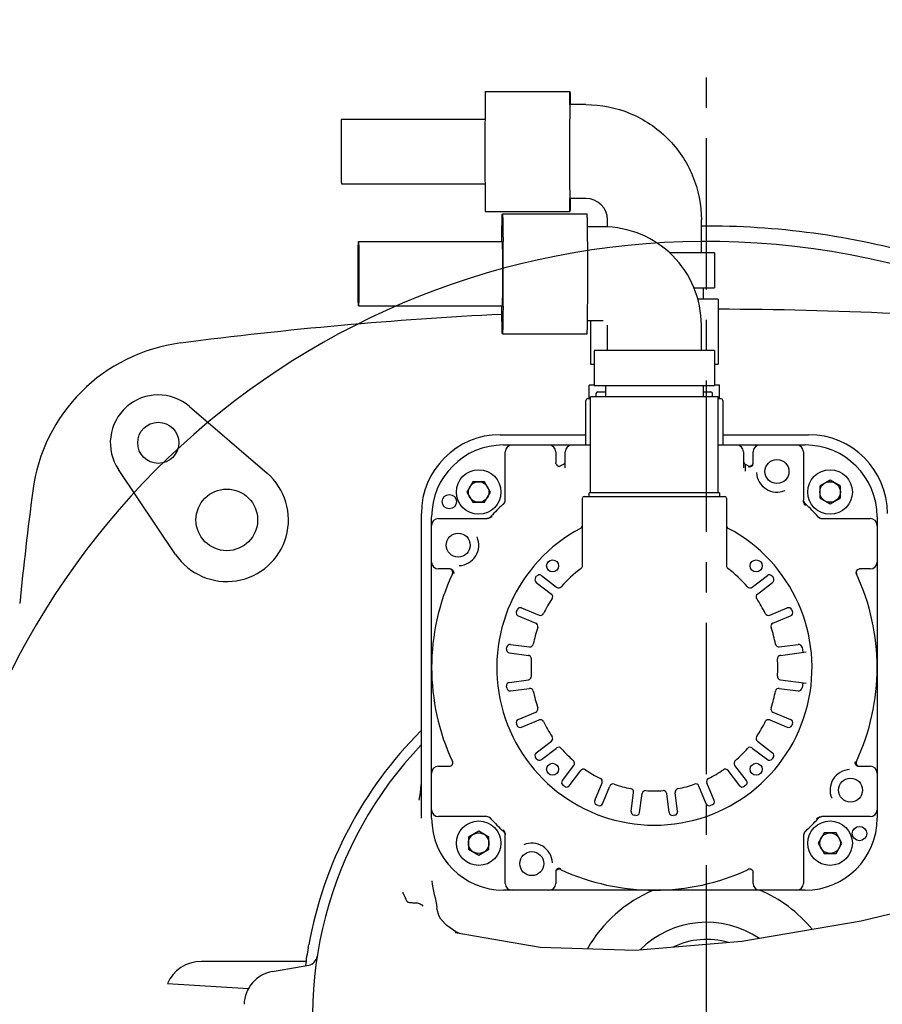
# Model space of a CAD drawing. Header units: millimetres. Extents: x 4086 to 10416, y 123 to 1549.
# Tile 73 of 99: x 9357 to 9400, y 594 to 643. Entities that reach past the tile are written whole.
import ezdxf

# ---------------------------------------------------------------- set-up
doc = ezdxf.new("R2010")
doc.units = ezdxf.units.MM
doc.linetypes.add('CENTER', pattern=[0.6, 0.375, -0.075, 0.075, -0.075])
for name, color, linetype in [('中心线', 7, 'Continuous'), ('多重引线', 7, 'Continuous'), ('尺寸标注', 7, 'Continuous'), ('运动范围', 7, 'Continuous')]:
    doc.layers.add(name, color=color, linetype=linetype)
doc.styles.add('思源黑', font='SourceHanSansCN-Normal.ttf')
doc.dimstyles.new('STANDARD_1_6比例中六', dxfattribs={"dimtxt": 10, "dimasz": 8, "dimexe": 2, "dimexo": 1.5, "dimtad": 1, "dimdec": 1, "dimlfac": 6, "dimdsep": 46, "dimtxsty": '思源黑', "dimcen": 0.09, "dimclrd": 256, "dimclre": 256, "dimadec": 0, "dimazin": 0, "dimtp": 0.01, "dimtm": 0.01, "dimtfac": 1, "dimtdec": 1, "dimtofl": 0, "dimtmove": 0, "dimatfit": 3, "dimfxl": 1, "dimtolj": 1, "dimlwd": -1, "dimlwe": -1, "dimarcsym": 0})
doc.dimstyles.new('尺寸标注_1_6比例中六弯折', dxfattribs={"dimtxt": 10, "dimasz": 8, "dimexe": 2, "dimexo": 1.5, "dimgap": 1, "dimtad": 1, "dimtih": 1, "dimtoh": 1, "dimdec": 1, "dimlfac": 6, "dimdsep": 46, "dimtxsty": '思源黑', "dimcen": 0.09, "dimadec": 0, "dimazin": 0, "dimtp": 0.01, "dimtm": 0.01, "dimtfac": 1, "dimtdec": 1, "dimtofl": 0, "dimtmove": 0, "dimatfit": 3, "dimfxl": 1, "dimtolj": 1, "dimarcsym": 0})

# ---------------------------------------------------------------- blocks, each defined once
blk = doc.blocks.new('*D875')
at = {"layer": 'Defpoints', "color": 0}
for p in [(9437.508, 663.682), (9332.86, 603.515), (9333.455, 603.41), (9396.08, 593.233), (9396.685, 593.233)]:
    blk.add_point(p, dxfattribs=at)
at = {"layer": '尺寸标注'}
for p, q in [((9331.382, 603.775), (9306.163, 608.222)), ((9398.185, 593.233), (9477.494, 593.233))]:
    blk.add_line(p, q, dxfattribs=at)
blk.add_arc((9391.173, 593.233), 84.321, 5.43799, 164.56201, dxfattribs=at)
for points in [[(9308.593, 615.972), (9311.195, 615.385), (9308.133, 607.875)], [(9473.783, 601.16), (9476.447, 601.287), (9475.494, 593.233)]]:
    blk.add_solid(points, dxfattribs=at)
at = {"layer": '尺寸标注', "color": 0, "insert": (9399.038, 683.136), "char_height": 10, "attachment_point": 5, "rotation": 355, "style": '思源黑'}
blk.add_mtext('+170%%D', dxfattribs=at)
blk = doc.blocks.new('*D880')
at = {"layer": 'Defpoints', "color": 0}
for p in [(9420.668, 617.837), (9391.173, 593.143)]:
    blk.add_point(p, dxfattribs=at)
at = {"layer": '尺寸标注', "color": 0, "linetype": 'CENTER', "lineweight": -2}
for p in [(9426.802, 622.973), (9532.955, 677.327)]:
    blk.add_line(p, (9491.722, 677.327), dxfattribs=at)
at = {"layer": '尺寸标注', "color": 0, "linetype": 'CENTER'}
for p, q in [((9391.083, 593.143), (9391.263, 593.143)), ((9391.173, 593.053), (9391.173, 593.233))]:
    blk.add_line(p, q, dxfattribs=at)
at = {"layer": '尺寸标注', "color": 0}
blk.add_solid([(9425.946, 623.995), (9427.658, 621.95), (9420.668, 617.837)], dxfattribs=at)
at = {"layer": '尺寸标注', "color": 0, "insert": (9512.839, 683.511), "char_height": 10, "attachment_point": 5, "style": '思源黑'}
blk.add_mtext('\\A1;R230.8', dxfattribs=at)

msp = doc.modelspace()

# ---------------------------------------------------------------- linework, layer by layer
at = {"layer": '中心线', "linetype": 'CENTER', "ltscale": 20}
msp.add_line((9391.173, 593.233), (9391.173, 640.972), dxfattribs=at)
at = {"layer": '多重引线'}
msp.add_arc((9391.173, 593.143), 38.468, 189.95, 169.8488, dxfattribs=at)
at = {"layer": '运动范围', "linetype": 'Continuous'}
for p, q in [((9380.221, 639.036), (9384.41, 639.036)), ((9384.4, 638.385), (9384.401, 638.393)), ((9385.199, 638.392), (9384.41, 638.392)), ((9373.098, 637.663), (9380.208, 637.663)), ((9373.098, 634.474), (9380.208, 634.474)), ((9385.199, 633.745), (9384.41, 633.745)), ((9380.221, 633.1), (9384.41, 633.1)), ((9381.07, 632.982), (9385.258, 632.982)), ((9386.267, 632.315), (9386.267, 632.676)), ((9390.914, 631.052), (9390.914, 632.676)), ((9385.28, 632.331), (9385.28, 632.339)), ((9386.047, 632.337), (9385.28, 632.337)), ((9373.947, 631.608), (9381.07, 631.608)), ((9391.567, 631.052), (9389.318, 631.052)), ((9391.567, 631.052), (9391.567, 629.318)), ((9390.548, 629.318), (9391.567, 629.318)), ((9391.011, 629.318), (9391.011, 628.759)), ((9391.754, 628.759), (9390.718, 628.759)), ((9391.754, 628.759), (9391.754, 625.536)), ((9373.947, 628.419), (9381.07, 628.419)), ((9386.047, 627.69), (9385.28, 627.69)), ((9385.428, 627.69), (9385.428, 625.536)), ((9381.07, 627.046), (9385.258, 627.046)), ((9386.267, 626.218), (9386.267, 627.47)), ((9390.914, 626.218), (9390.914, 627.47)), ((9385.614, 626.218), (9385.614, 624.485)), ((9391.567, 626.218), (9385.614, 626.218)), ((9391.567, 626.218), (9391.567, 624.485)), ((9385.428, 625.536), (9385.614, 625.536)), ((9391.567, 625.536), (9391.754, 625.536)), ((9385.368, 623.823), (9385.368, 624.502)), ((9385.614, 624.502), (9385.368, 624.502)), ((9385.614, 624.485), (9391.567, 624.485)), ((9385.792, 624.162), (9386.171, 624.162)), ((9386.171, 624.485), (9386.171, 623.925)), ((9391.011, 624.485), (9391.011, 623.925)), ((9391.011, 624.162), (9391.389, 624.162)), ((9391.813, 624.502), (9391.567, 624.502)), ((9391.813, 623.823), (9391.813, 624.502)), ((9385.199, 621.534), (9385.199, 623.738)), ((9385.428, 623.823), (9385.284, 623.823)), ((9385.428, 619.159), (9385.428, 623.925)), ((9391.754, 623.925), (9385.428, 623.925)), ((9385.708, 623.925), (9385.708, 624.078)), ((9391.474, 623.925), (9391.474, 624.078)), ((9391.754, 619.159), (9391.754, 623.925)), ((9391.898, 623.823), (9391.754, 623.823)), ((9391.983, 623.738), (9391.983, 621.534)), ((9365.586, 623.44), (9369.421, 620.138)), ((9380.959, 622.042), (9385.199, 622.042)), ((9391.983, 622.042), (9396.223, 622.042)), ((9381.128, 621.534), (9385.428, 621.534)), ((9381.213, 618.846), (9381.213, 621.194)), ((9383.706, 621.194), (9383.706, 620.658)), ((9384.181, 620.395), (9384.181, 621.194)), ((9391.754, 621.534), (9396.053, 621.534)), ((9393, 621.194), (9393, 620.395)), ((9393.475, 620.617), (9393.475, 621.194)), ((9395.968, 621.194), (9395.968, 618.795)), ((9364.898, 616.118), (9362.068, 620.313)), ((9383.947, 620.508), (9383.947, 620.495)), ((9393.099, 620.241), (9393.101, 620.569)), ((9397.285, 619.792), (9396.777, 619.498)), ((9397.794, 619.498), (9397.285, 619.792)), ((9379.603, 619.713), (9379.309, 619.204)), ((9380.19, 619.713), (9379.603, 619.713)), ((9380.484, 619.204), (9380.19, 619.713)), ((9396.777, 619.498), (9396.777, 618.91)), ((9397.794, 618.91), (9397.794, 619.498)), ((9379.309, 619.204), (9379.603, 618.695)), ((9380.19, 618.695), (9380.484, 619.204)), ((9385.029, 615.555), (9385.029, 618.905)), ((9385.114, 618.99), (9392.068, 618.99)), ((9385.368, 618.99), (9385.368, 619.159)), ((9391.813, 619.159), (9385.368, 619.159)), ((9391.813, 619.159), (9391.813, 618.99)), ((9392.152, 618.905), (9392.152, 615.555)), ((9396.777, 618.91), (9397.285, 618.617)), ((9397.285, 618.617), (9397.794, 618.91)), ((9379.603, 618.695), (9380.19, 618.695)), ((9381.104, 618.601), (9381.104, 618.585)), ((9377.058, 603.057), (9377.058, 618.142)), ((9377.567, 603.047), (9377.567, 617.972)), ((9377.906, 617.887), (9380.305, 617.887)), ((9396.683, 617.996), (9396.667, 617.996)), ((9396.927, 617.887), (9399.276, 617.887)), ((9399.615, 617.972), (9399.615, 603.047)), ((9378.484, 615.394), (9377.906, 615.394)), ((9399.276, 615.394), (9398.739, 615.394)), ((9382.712, 614.967), (9382.764, 615.034)), ((9383.001, 615.066), (9383.751, 614.491)), ((9393.431, 614.491), (9394.18, 615.066)), ((9394.418, 615.034), (9394.47, 614.967)), ((9398.589, 615.153), (9398.576, 615.153)), ((9382.743, 614.729), (9383.493, 614.154)), ((9393.689, 614.154), (9394.438, 614.729)), ((9382.013, 613.464), (9382.885, 613.102)), ((9394.297, 613.102), (9395.169, 613.464)), ((9381.759, 613.294), (9381.791, 613.372)), ((9381.85, 613.072), (9382.723, 612.711)), ((9394.459, 612.711), (9395.331, 613.072)), ((9395.391, 613.372), (9395.423, 613.294)), ((9381.271, 611.43), (9381.282, 611.515)), ((9381.472, 611.661), (9382.409, 611.537)), ((9394.773, 611.537), (9395.71, 611.661)), ((9395.9, 611.515), (9395.933, 611.262)), ((9381.417, 611.24), (9382.353, 611.117)), ((9394.829, 611.117), (9396.101, 611.284)), ((9381.282, 609.505), (9381.271, 609.589)), ((9381.417, 609.779), (9382.353, 609.902)), ((9394.829, 609.902), (9396.101, 609.735)), ((9395.933, 609.757), (9395.9, 609.505)), ((9381.472, 609.359), (9382.409, 609.482)), ((9394.773, 609.482), (9395.71, 609.359)), ((9381.85, 607.947), (9382.723, 608.308)), ((9394.459, 608.308), (9395.331, 607.947)), ((9381.791, 607.647), (9381.759, 607.725)), ((9382.013, 607.555), (9382.885, 607.917)), ((9394.297, 607.917), (9395.169, 607.555)), ((9395.423, 607.725), (9395.391, 607.647)), ((9382.743, 606.29), (9383.493, 606.865)), ((9393.689, 606.865), (9394.438, 606.29)), ((9383.001, 605.953), (9383.751, 606.528)), ((9393.431, 606.528), (9394.18, 605.953)), ((9377.906, 605.625), (9378.442, 605.625)), ((9378.593, 605.866), (9378.606, 605.866)), ((9382.764, 605.985), (9382.712, 606.052)), ((9384.035, 604.92), (9384.61, 605.669)), ((9393.147, 604.92), (9392.572, 605.669)), ((9394.47, 606.052), (9394.418, 605.985)), ((9398.698, 605.625), (9399.276, 605.625)), ((9384.371, 604.662), (9384.946, 605.411)), ((9392.811, 604.662), (9392.236, 605.411)), ((9384.133, 604.631), (9384.066, 604.682)), ((9385.637, 603.931), (9385.998, 604.804)), ((9386.028, 603.769), (9386.39, 604.642)), ((9391.153, 603.769), (9390.792, 604.642)), ((9391.545, 603.931), (9391.184, 604.804)), ((9393.116, 604.682), (9393.048, 604.631)), ((9387.44, 603.391), (9387.563, 604.327)), ((9387.86, 603.336), (9387.983, 604.272)), ((9389.322, 603.336), (9389.198, 604.272)), ((9389.742, 603.391), (9389.619, 604.327)), ((9385.807, 603.677), (9385.728, 603.71)), ((9391.453, 603.71), (9391.375, 603.677)), ((9387.67, 603.19), (9387.586, 603.201)), ((9389.596, 603.201), (9389.512, 603.19)), ((9380.255, 603.132), (9377.906, 603.132)), ((9380.499, 603.023), (9380.515, 603.023)), ((9399.276, 603.132), (9396.876, 603.132)), ((9379.896, 602.402), (9379.387, 602.109)), ((9380.405, 602.109), (9379.896, 602.402)), ((9381.213, 599.825), (9381.213, 602.224)), ((9396.077, 602.418), (9396.077, 602.434)), ((9396.992, 602.324), (9396.698, 601.815)), ((9397.579, 602.324), (9396.992, 602.324)), ((9397.873, 601.815), (9397.579, 602.324)), ((9379.387, 602.109), (9379.387, 601.521)), ((9380.405, 601.521), (9380.405, 602.109)), ((9395.968, 602.173), (9395.968, 599.825)), ((9396.698, 601.815), (9396.992, 601.306)), ((9397.579, 601.306), (9397.873, 601.815)), ((9379.387, 601.521), (9379.896, 601.227)), ((9379.896, 601.227), (9380.405, 601.521)), ((9396.992, 601.306), (9397.579, 601.306)), ((9383.706, 600.402), (9383.706, 599.825)), ((9393.234, 600.511), (9393.234, 600.524)), ((9393.475, 599.825), (9393.475, 600.361)), ((9396.053, 599.486), (9381.128, 599.486)), ((9378.023, 598.055), (9377.923, 598.229)), ((9378.024, 598.054), (9378.023, 598.055)), ((9378.73, 597.381), (9378.728, 597.382)), ((9378.836, 597.351), (9378.73, 597.381)), ((9379.001, 597.323), (9378.764, 597.42)), ((9382.93, 596.651), (9378.83, 597.352)), ((9371.346, 595.954), (9366.173, 595.954)), ((9369.686, 595.461), (9371.482, 595.778)), ((9364.501, 594.864), (9368.504, 594.619))]:
    msp.add_line(p, q, dxfattribs=at)
for points in [[(9377.036, 604.72), (9377.003, 604.31), (9376.926, 603.945)], [(9402.648, 598.879), (9398.817, 597.959), (9392.922, 596.94), (9387.647, 596.507), (9382.93, 596.651)], [(9377.142, 598.694), (9377.131, 598.706), (9377.12, 598.719)], [(9377.923, 598.229), (9377.839, 598.526), (9377.828, 598.603)], [(9378.764, 597.42), (9378.318, 597.735), (9378.024, 598.054)]]:
    msp.add_lwpolyline(points, dxfattribs=at)
for centre, radius in [((9364.037, 621.641), 1.018), ((9394.657, 620.218), 0.594), ((9379.896, 619.204), 1.102), ((9397.285, 619.204), 1.102), ((9367.429, 617.825), 1.526), ((9379.896, 619.204), 0.509), ((9397.285, 619.204), 0.509), ((9378.442, 618.728), 0.356), ((9378.882, 616.576), 0.594), ((9383.554, 615.546), 0.297), ((9393.628, 615.546), 0.297), ((9383.554, 605.473), 0.297), ((9393.628, 605.473), 0.297), ((9398.299, 604.443), 0.594), ((9379.896, 601.815), 1.102), ((9397.285, 601.815), 1.102), ((9379.896, 601.815), 0.509), ((9397.285, 601.815), 0.509), ((9398.74, 602.291), 0.356), ((9382.524, 600.801), 0.594)]:
    msp.add_circle(centre, radius, dxfattribs=at)
for centre, radius, start, end in [((9391.173, 593.233), 241.156, 190, 28.46611), ((9810.859, 636.145), 426.464, 179.69895, 180.01024), ((9842.443, 636.154), 462.238, 179.8117, 180.01058), ((9884.255, 636.048), 504.05, 179.99767, 180.18003), ((9721.025, 635.765), 336.631, 179.94836, 180.34424), ((9385.199, 632.676), 1.068, 359.9987, 89.9987), ((9391.173, 593.233), 39.144, 74.075, 90.3803), ((9175.563, 630.099), 205.542, 359.97621, 0.4235), ((9156.968, 629.993), 224.137, 359.5951, 0.00524), ((9391.173, 424.735), 203.52, 84.95329, 89.83641), ((9391.173, 424.735), 203.52, 92.85325, 97.34693), ((9366.232, 618.174), 8.48, 97.3469, 172.6531), ((9385.792, 624.078), 0.0848, 90, 180), ((9391.389, 624.078), 0.0848, 0, 90), ((9364.037, 621.641), 2.374, 49.2692, 213.9979), ((9385.284, 623.738), 0.0848, 90, 179.9999), ((9391.898, 623.738), 0.0848, 0, 90), ((9380.959, 618.142), 3.901, 90, 180), ((9396.223, 618.142), 3.901, 0, 90), ((9381.128, 617.972), 3.562, 90, 180), ((9381.552, 621.194), 0.339, 90, 180), ((9383.367, 621.194), 0.339, 0, 90), ((9384.52, 621.194), 0.339, 90, 180), ((9392.661, 621.194), 0.339, 0, 90), ((9393.815, 621.194), 0.339, 90, 180), ((9395.629, 621.194), 0.339, 0, 90), ((9396.053, 617.972), 3.562, 0, 90), ((9384.012, 620.724), 0.17, 294.1423, 359.9999), ((9393.17, 620.724), 0.17, 180, 245.8566), ((9383.876, 620.662), 0.17, 248.951, 294.9066), ((9388.591, 610.51), 11.024, 114.1478, 114.9112), ((9388.591, 610.51), 11.024, 65.0888, 65.8522), ((9393.306, 620.662), 0.17, 245.0945, 336.0223), ((9367.429, 617.825), 3.053, 213.9979, 49.2692), ((9394.657, 620.218), 1.018, 182.7361, 293.2639), ((9559.671, 593.233), 203.52, 172.65307, 174.23512), ((9385.114, 618.905), 0.0848, 90, 180), ((9392.068, 618.905), 0.0848, 0, 90), ((9396.308, 618.851), 0.339, 195.8025, 227.2615), ((9388.591, 610.51), 11.024, 132.7751, 137.2258), ((9380.874, 618.851), 0.339, 312.7296, 328.3982), ((9380.841, 618.849), 0.373, 314.9906, 330.5411), ((9380.841, 618.849), 0.372, 330.5385, 345.3197), ((9388.591, 610.51), 11.024, 42.7742, 47.2258), ((9377.906, 617.548), 0.339, 90, 180), ((9380.25, 618.226), 0.339, 285.8025, 317.2615), ((9396.93, 618.26), 0.373, 224.9906, 240.5411), ((9396.932, 618.226), 0.339, 222.7384, 238.3982), ((9396.93, 618.259), 0.372, 240.5385, 255.3197), ((9399.276, 617.548), 0.339, 0, 90), ((9388.591, 610.51), 7.802, 117.9101, 62.0899), ((9384.86, 617.554), 0.17, 297.9101, 339.2998), ((9392.322, 617.554), 0.17, 200.7075, 242.0899), ((9378.882, 616.576), 1.018, 272.7361, 23.2639), ((9377.906, 615.733), 0.339, 180, 270), ((9378.439, 615.224), 0.17, 335.0945, 67.4959), ((9388.591, 610.51), 6.106, 126.4837, 139.0136), ((9384.86, 615.555), 0.17, 306.4837, 0), ((9392.322, 615.555), 0.17, 180, 233.5163), ((9388.591, 610.51), 6.106, 40.9864, 53.5163), ((9399.276, 615.733), 0.339, 270, 0), ((9388.591, 610.51), 11.024, 155.0888, 204.9112), ((9382.847, 614.864), 0.17, 142.5, 232.5), ((9382.898, 614.931), 0.17, 52.5, 142.5), ((9394.284, 614.931), 0.17, 37.5, 127.5), ((9394.335, 614.864), 0.17, 307.5, 37.5), ((9398.743, 615.224), 0.17, 158.9969, 204.9066), ((9388.591, 610.51), 11.024, 335.0888, 24.9112), ((9383.854, 614.625), 0.17, 232.5, 319.0136), ((9393.328, 614.625), 0.17, 220.9864, 307.5), ((9388.591, 610.51), 6.106, 145.9864, 154.0136), ((9383.389, 614.02), 0.17, 325.9864, 52.5), ((9393.792, 614.02), 0.17, 127.5, 214.0136), ((9388.591, 610.51), 6.106, 25.9864, 34.0136), ((9381.948, 613.307), 0.17, 67.5, 157.5), ((9395.234, 613.307), 0.17, 22.5, 112.5), ((9381.915, 613.229), 0.17, 157.5, 247.5), ((9382.95, 613.259), 0.17, 247.5, 334.0136), ((9394.232, 613.259), 0.17, 205.9864, 292.5), ((9395.266, 613.229), 0.17, 292.5, 22.5), ((9388.591, 610.51), 6.106, 160.9864, 169.0136), ((9382.658, 612.554), 0.17, 340.9863, 67.5), ((9394.524, 612.554), 0.17, 112.5, 199.0136), ((9388.591, 610.51), 6.106, 10.9864, 19.0136), ((9381.45, 611.492), 0.17, 82.5, 172.5), ((9382.431, 611.705), 0.17, 262.5, 349.0136), ((9394.751, 611.705), 0.17, 190.9864, 277.5), ((9395.732, 611.492), 0.17, 7.5, 97.5), ((9381.439, 611.408), 0.17, 172.5, 262.5), ((9382.331, 610.949), 0.17, 355.9864, 82.5), ((9394.851, 610.949), 0.17, 97.5, 184.0136), ((9388.591, 610.51), 6.106, 175.9864, 184.0136), ((9388.591, 610.51), 6.106, 355.9864, 4.0136), ((9382.331, 610.07), 0.17, 277.5, 4.0136), ((9394.851, 610.07), 0.17, 175.9864, 262.5), ((9381.439, 609.611), 0.17, 97.5, 187.5), ((9381.45, 609.527), 0.17, 187.5, 277.5), ((9395.732, 609.527), 0.17, 262.5, 352.5), ((9382.431, 609.314), 0.17, 10.9864, 97.5), ((9388.591, 610.51), 6.106, 190.9864, 199.0136), ((9388.591, 610.51), 6.106, 340.9864, 349.0136), ((9394.751, 609.314), 0.17, 82.5, 169.0136), ((9382.658, 608.465), 0.17, 292.5, 19.0136), ((9394.524, 608.465), 0.17, 160.9864, 247.5), ((9381.915, 607.79), 0.17, 112.5, 202.5), ((9381.948, 607.712), 0.17, 202.5, 292.5), ((9382.95, 607.76), 0.17, 25.9864, 112.5), ((9388.591, 610.51), 6.106, 205.9864, 214.0136), ((9388.591, 610.51), 6.106, 325.9864, 334.0136), ((9394.232, 607.76), 0.17, 67.5, 154.0136), ((9395.234, 607.712), 0.17, 247.5, 337.5), ((9395.266, 607.79), 0.17, 337.5, 67.5), ((9391.173, 593.233), 20.001, 135.0069, 169.8053), ((9383.389, 606.999), 0.17, 307.5, 34.0136), ((9393.792, 606.999), 0.17, 145.9864, 232.5), ((9391.173, 593.233), 19.504, 136.3778, 251.9998), ((9382.847, 606.155), 0.17, 127.5, 217.5), ((9383.854, 606.394), 0.17, 40.9864, 127.5), ((9388.591, 610.51), 6.106, 220.9864, 229.0136), ((9388.591, 610.51), 6.106, 310.9864, 319.0136), ((9393.328, 606.394), 0.17, 52.5, 139.0136), ((9394.335, 606.155), 0.17, 322.5, 52.5), ((9377.906, 605.286), 0.339, 90, 180), ((9378.439, 605.795), 0.17, 338.997, 24.9066), ((9382.898, 606.088), 0.17, 217.5, 307.5), ((9384.475, 605.773), 0.17, 322.5, 49.0136), ((9392.707, 605.773), 0.17, 130.9864, 217.5), ((9394.284, 606.088), 0.17, 232.5, 322.5), ((9398.743, 605.795), 0.17, 155.0945, 255.0464), ((9399.276, 605.286), 0.339, 0, 90), ((9385.081, 605.308), 0.17, 55.9864, 142.5), ((9388.591, 610.51), 6.106, 235.9864, 244.0136), ((9388.591, 610.51), 6.106, 295.9864, 304.0136), ((9392.101, 605.308), 0.17, 37.5, 124.0136), ((9398.299, 604.443), 1.018, 92.7361, 203.2639), ((9384.169, 604.817), 0.17, 142.5, 232.5), ((9384.237, 604.765), 0.17, 232.5, 322.5), ((9385.841, 604.869), 0.17, 337.5, 64.0136), ((9386.546, 604.577), 0.17, 70.9864, 157.5), ((9388.591, 610.51), 6.106, 250.9864, 259.0136), ((9388.591, 610.51), 6.106, 280.9864, 289.0136), ((9390.635, 604.577), 0.17, 22.5, 109.0136), ((9391.34, 604.869), 0.17, 115.9864, 202.5), ((9392.945, 604.765), 0.17, 217.5, 307.5), ((9393.012, 604.817), 0.17, 307.5, 37.5), ((9387.395, 604.349), 0.17, 352.5, 79.0136), ((9388.152, 604.25), 0.17, 85.9864, 172.5), ((9388.591, 610.51), 6.106, 265.9864, 274.0136), ((9389.03, 604.25), 0.17, 7.5, 94.0136), ((9389.787, 604.349), 0.17, 100.9864, 187.5), ((9385.793, 603.866), 0.17, 157.5, 247.5), ((9385.872, 603.834), 0.17, 247.5, 337.5), ((9391.31, 603.834), 0.17, 202.5, 292.5), ((9391.388, 603.866), 0.17, 292.5, 22.5), ((9377.906, 603.471), 0.339, 180, 270), ((9387.608, 603.369), 0.17, 172.5, 262.5), ((9387.692, 603.358), 0.17, 262.5, 352.5), ((9389.49, 603.358), 0.17, 187.5, 277.5), ((9389.574, 603.369), 0.17, 277.5, 7.5), ((9399.276, 603.471), 0.339, 270, 0), ((9381.128, 603.047), 3.562, 180, 270), ((9380.252, 602.76), 0.372, 60.5385, 75.3197), ((9380.25, 602.793), 0.339, 42.7384, 58.3982), ((9380.251, 602.759), 0.373, 44.9906, 60.5411), ((9388.591, 610.51), 11.024, 222.7742, 227.2249), ((9396.053, 603.047), 3.562, 270, 0), ((9388.591, 610.51), 11.024, 312.7742, 317.2258), ((9396.932, 602.793), 0.339, 105.8025, 137.2615), ((9380.874, 602.168), 0.339, 15.8025, 47.2703), ((9396.34, 602.17), 0.372, 150.5385, 165.3197), ((9396.341, 602.17), 0.373, 134.9906, 150.5411), ((9396.308, 602.168), 0.339, 132.7384, 148.3982), ((9382.524, 600.801), 1.018, 2.7361, 113.2639), ((9383.876, 600.357), 0.17, 65.0945, 156.0219), ((9388.591, 610.51), 11.024, 245.0888, 294.9112), ((9393.306, 600.357), 0.17, 68.951, 114.9066), ((9381.552, 599.825), 0.339, 180, 270), ((9383.367, 599.825), 0.339, 270, 0), ((9393.815, 599.825), 0.339, 180, 270), ((9395.629, 599.825), 0.339, 270, 0), ((9391.173, 593.233), 6.784, 112.8218, 150.384), ((9391.173, 593.233), 6.784, 39.5445, 67.1782), ((9391.173, 593.233), 4.664, 55.9219, 134.8573), ((9391.173, 593.233), 3.816, 73.5313, 115.9417), ((9391.173, 593.233), 20.013, 170.1776, 172.7739), ((9370.723, 596.911), 0.777, 340.1498, 349.7833), ((9371.393, 596.279), 0.509, 280, 351.2445), ((9369.98, 593.791), 1.696, 100, 178.4908)]:
    msp.add_arc(centre, radius, start, end, dxfattribs=at)
msp.add_ellipse((9366.195, 594.257), major_axis=(1.798, -0.172), ratio=0.939187, start_param=1.6726, end_param=2.877832, dxfattribs=at)
for points, knots in [([(9380.221, 639.036), (9380.219, 639.036), (9380.222, 639.024), (9380.218, 639.011), (9380.219, 638.98), (9380.216, 638.92), (9380.215, 638.815), (9380.213, 638.66), (9380.212, 638.463), (9380.21, 638.13), (9380.209, 637.862), (9380.208, 637.673)], [0, 0, 0, 0, 683.756554, 2703.114488, 6053.852135, 10727.157831, 23962.182532, 42197.957999, 65152.510005, 92467.167805, 158416.225037, 158416.225037, 158416.225037, 158416.225037]), ([(9384.401, 638.393), (9384.401, 638.485), (9384.402, 638.614), (9384.404, 638.773), (9384.405, 638.865), (9384.407, 638.935), (9384.405, 638.991), (9384.412, 639.014), (9384.407, 639.036), (9384.41, 639.036)], [0, 0, 0, 0, 53639.032238, 75210.131136, 93066.923649, 107093.443056, 117180.978257, 123265.473913, 125316.25397, 125316.25397, 125316.25397, 125316.25397]), ([(9384.41, 639.036), (9384.414, 639.036), (9384.408, 639.014), (9384.416, 638.991), (9384.413, 638.935), (9384.416, 638.865), (9384.417, 638.773), (9384.419, 638.615), (9384.419, 638.486), (9384.42, 638.394)], [0, 0, 0, 0, 2050.814622, 8134.63832, 18221.926503, 32247.566875, 50103.64053, 71675.025431, 125316.49534, 125316.49534, 125316.49534, 125316.49534]), ([(9385.199, 638.392), (9385.942, 638.392), (9387.445, 638.094), (9389.345, 636.822), (9390.617, 634.923), (9390.914, 633.42), (9390.914, 632.676)], [0, 0, 0, 0, 19338.299691, 38676.830198, 58015.397981, 77353.787642, 77353.787642, 77353.787642, 77353.787642]), ([(9373.098, 637.663), (9373.096, 637.663), (9373.1, 637.646), (9373.094, 637.629), (9373.096, 637.588), (9373.094, 637.537), (9373.094, 637.47), (9373.093, 637.355), (9373.092, 637.181), (9373.091, 636.943), (9373.09, 636.567), (9373.09, 636.272), (9373.09, 636.068)], [0, 0, 0, 0, 856.803395, 3399.434766, 7609.113519, 13447.543669, 20853.116284, 29760.129111, 51714.123465, 78469.417769, 108985.72391, 176552.658304, 176552.658304, 176552.658304, 176552.658304]), ([(9373.09, 636.068), (9373.09, 635.803), (9373.089, 635.404), (9373.094, 634.873), (9373.091, 634.607), (9373.098, 634.474)], [0, 0, 0, 0, 28886.176699, 43329.179413, 57771.516612, 57771.516612, 57771.516612, 57771.516612]), ([(9380.208, 634.464), (9380.209, 634.275), (9380.21, 634.007), (9380.212, 633.674), (9380.213, 633.477), (9380.215, 633.321), (9380.216, 633.216), (9380.219, 633.157), (9380.218, 633.126), (9380.222, 633.113), (9380.219, 633.1), (9380.221, 633.1)], [0, 0, 0, 0, 66197.809288, 93615.998118, 116658.398554, 134963.652121, 148249.549997, 152940.513611, 156304.126102, 158331.332022, 159017.582977, 159017.582977, 159017.582977, 159017.582977]), ([(9384.41, 633.1), (9384.407, 633.1), (9384.412, 633.122), (9384.405, 633.146), (9384.407, 633.202), (9384.405, 633.271), (9384.404, 633.363), (9384.402, 633.522), (9384.401, 633.651), (9384.401, 633.742)], [0, 0, 0, 0, 2059.517882, 8169.160151, 18299.256832, 32384.419307, 50316.270682, 71979.200365, 125848.31429, 125848.31429, 125848.31429, 125848.31429]), ([(9384.42, 633.744), (9384.419, 633.652), (9384.419, 633.523), (9384.417, 633.364), (9384.416, 633.272), (9384.413, 633.202), (9384.416, 633.146), (9384.408, 633.123), (9384.414, 633.1), (9384.41, 633.1)], [0, 0, 0, 0, 53857.399186, 75516.315013, 93445.803344, 107529.425351, 117658.027369, 123767.293284, 125826.422161, 125826.422161, 125826.422161, 125826.422161]), ([(9381.04, 631.618), (9381.041, 631.807), (9381.044, 632.075), (9381.049, 632.408), (9381.052, 632.605), (9381.056, 632.761), (9381.059, 632.865), (9381.063, 632.925), (9381.064, 632.956), (9381.067, 632.97), (9381.068, 632.982), (9381.07, 632.982)], [0, 0, 0, 0, 66252.852205, 93694.844661, 116758.512963, 135082.734515, 148386.139223, 153086.107023, 156459.992982, 158501.671596, 159225.972457, 159225.972457, 159225.972457, 159225.972457]), ([(9381.07, 632.982), (9381.072, 632.982), (9381.072, 632.97), (9381.075, 632.956), (9381.076, 632.925), (9381.08, 632.865), (9381.083, 632.761), (9381.087, 632.605), (9381.091, 632.408), (9381.095, 632.075), (9381.098, 631.807), (9381.099, 631.618)], [0, 0, 0, 0, 724.441063, 2766.052747, 6139.971292, 10840.282176, 24143.792402, 42468.775977, 65533.011658, 92976.684372, 159234.814017, 159234.814017, 159234.814017, 159234.814017]), ([(9385.28, 632.339), (9385.279, 632.43), (9385.277, 632.559), (9385.273, 632.718), (9385.271, 632.81), (9385.267, 632.88), (9385.266, 632.936), (9385.26, 632.96), (9385.262, 632.982), (9385.258, 632.982)], [0, 0, 0, 0, 53868.66435, 75533.968062, 93470.980118, 107564.075502, 117705.823036, 123836.941409, 125960.186957, 125960.186957, 125960.186957, 125960.186957]), ([(9385.294, 630.014), (9385.294, 630.233), (9385.293, 631.006), (9385.289, 631.778), (9385.28, 632.331)], [0, 0, 0, 0, 12445.768174, 43753.352501, 43753.352501, 43753.352501, 43753.352501]), ([(9390.914, 627.47), (9390.914, 628.103), (9390.661, 629.383), (9389.578, 631.001), (9387.96, 632.084), (9386.68, 632.337), (9386.047, 632.337)], [0, 0, 0, 0, 19448.145939, 38896.186898, 58344.079772, 77791.868008, 77791.868008, 77791.868008, 77791.868008]), ([(9373.928, 630.014), (9373.928, 630.217), (9373.929, 630.512), (9373.931, 630.888), (9373.933, 631.127), (9373.936, 631.322), (9373.938, 631.456), (9373.942, 631.533), (9373.942, 631.574), (9373.946, 631.592), (9373.944, 631.608), (9373.947, 631.608)], [0, 0, 0, 0, 60665.46281, 88064.42905, 112087.370242, 131800.715526, 146450.394549, 151695.258336, 155478.252685, 157767.434424, 158554.208646, 158554.208646, 158554.208646, 158554.208646]), ([(9373.947, 631.608), (9373.95, 631.608), (9373.947, 631.592), (9373.952, 631.574), (9373.952, 631.533), (9373.956, 631.456), (9373.958, 631.322), (9373.961, 631.127), (9373.963, 630.888), (9373.965, 630.512), (9373.966, 630.217), (9373.966, 630.014)], [0, 0, 0, 0, 786.872416, 3075.733081, 6858.960821, 12103.532379, 26753.298055, 46467.181739, 70491.353537, 97892.0201, 158559.691593, 158559.691593, 158559.691593, 158559.691593]), ([(9381.089, 630.014), (9381.089, 630.217), (9381.088, 630.512), (9381.086, 630.888), (9381.083, 631.127), (9381.08, 631.322), (9381.078, 631.456), (9381.075, 631.533), (9381.075, 631.574), (9381.07, 631.592), (9381.072, 631.608), (9381.07, 631.608)], [0, 0, 0, 0, 60987.956593, 88532.574014, 112683.21965, 132501.359837, 147228.915631, 152501.660785, 156304.765294, 158606.116179, 159397.072843, 159397.072843, 159397.072843, 159397.072843]), ([(9373.947, 628.419), (9373.944, 628.419), (9373.946, 628.435), (9373.942, 628.453), (9373.942, 628.494), (9373.938, 628.571), (9373.936, 628.705), (9373.933, 628.901), (9373.931, 629.139), (9373.929, 629.515), (9373.928, 629.81), (9373.928, 630.014)], [0, 0, 0, 0, 788.523618, 3082.187311, 6873.353915, 12128.930873, 26809.438152, 46564.690169, 70639.275167, 98097.440289, 158892.419039, 158892.419039, 158892.419039, 158892.419039]), ([(9373.966, 630.014), (9373.966, 629.81), (9373.965, 629.515), (9373.963, 629.139), (9373.961, 628.901), (9373.958, 628.705), (9373.956, 628.571), (9373.952, 628.494), (9373.952, 628.453), (9373.947, 628.435), (9373.95, 628.419), (9373.947, 628.419)], [0, 0, 0, 0, 60766.173808, 88210.625191, 112273.446971, 132019.518466, 146693.517484, 151947.088293, 155736.362807, 158029.344826, 158817.425175, 158817.425175, 158817.425175, 158817.425175]), ([(9381.07, 628.419), (9381.072, 628.419), (9381.07, 628.435), (9381.075, 628.453), (9381.075, 628.494), (9381.078, 628.571), (9381.08, 628.705), (9381.083, 628.901), (9381.086, 629.139), (9381.088, 629.515), (9381.089, 629.81), (9381.089, 630.014)], [0, 0, 0, 0, 792.700524, 3098.514032, 6909.762907, 12193.179296, 26951.451008, 46811.348998, 71013.460001, 98617.074364, 159734.091512, 159734.091512, 159734.091512, 159734.091512]), ([(9385.28, 627.688), (9385.283, 627.844), (9385.291, 628.62), (9385.294, 629.395), (9385.294, 630.014)], [0, 0, 0, 0, 8862.874914, 43833.868819, 43833.868819, 43833.868819, 43833.868819]), ([(9381.07, 627.046), (9381.068, 627.046), (9381.067, 627.057), (9381.064, 627.071), (9381.063, 627.102), (9381.059, 627.162), (9381.056, 627.266), (9381.052, 627.422), (9381.049, 627.619), (9381.044, 627.952), (9381.041, 628.22), (9381.04, 628.409)], [0, 0, 0, 0, 727.476348, 2777.642037, 6165.696726, 10885.701112, 24244.950782, 42646.712917, 65807.583818, 93366.240848, 159901.980774, 159901.980774, 159901.980774, 159901.980774]), ([(9381.099, 628.409), (9381.098, 628.22), (9381.095, 627.952), (9381.091, 627.619), (9381.087, 627.422), (9381.083, 627.266), (9381.08, 627.162), (9381.076, 627.102), (9381.075, 627.071), (9381.072, 627.057), (9381.072, 627.046), (9381.07, 627.046)], [0, 0, 0, 0, 66507.527412, 94055.006574, 117207.331353, 135601.991004, 148956.533847, 153674.56827, 157061.423408, 159110.950211, 159838.035276, 159838.035276, 159838.035276, 159838.035276]), ([(9385.258, 627.046), (9385.262, 627.046), (9385.26, 627.067), (9385.266, 627.091), (9385.267, 627.147), (9385.271, 627.217), (9385.273, 627.309), (9385.277, 627.467), (9385.279, 627.596), (9385.28, 627.688)], [0, 0, 0, 0, 2132.364562, 8288.852421, 18473.388854, 32625.318151, 50637.503717, 72394.623095, 126492.474617, 126492.474617, 126492.474617, 126492.474617]), ([(9383.796, 620.506), (9383.809, 620.499), (9383.856, 620.479), (9383.913, 620.481), (9383.947, 620.495)], [0, 0, 0, 0, 12272.674146, 44052.457479, 44052.457479, 44052.457479, 44052.457479]), ([(9393.455, 620.536), (9393.433, 620.495), (9393.359, 620.437), (9393.269, 620.44), (9393.234, 620.454)], [0, 0, 0, 0, 24544.281868, 44355.137034, 44355.137034, 44355.137034, 44355.137034]), ([(9396.077, 618.535), (9396.061, 618.551), (9396, 618.625), (9395.969, 618.722), (9395.968, 618.795)], [0, 0, 0, 0, 10552.378347, 44502.099664, 44502.099664, 44502.099664, 44502.099664]), ([(9380.565, 617.995), (9380.549, 617.979), (9380.476, 617.919), (9380.378, 617.887), (9380.305, 617.887)], [0, 0, 0, 0, 10439.87841, 44027.65843, 44027.65843, 44027.65843, 44027.65843]), ([(9378.564, 615.374), (9378.605, 615.352), (9378.664, 615.278), (9378.661, 615.188), (9378.647, 615.153)], [0, 0, 0, 0, 24379.235039, 44056.873074, 44056.873074, 44056.873074, 44056.873074]), ([(9398.588, 615.304), (9398.581, 615.292), (9398.56, 615.244), (9398.562, 615.188), (9398.576, 615.153)], [0, 0, 0, 0, 12454.756987, 44693.959764, 44693.959764, 44693.959764, 44693.959764]), ([(9378.594, 605.715), (9378.601, 605.727), (9378.621, 605.775), (9378.62, 605.832), (9378.606, 605.866)], [0, 0, 0, 0, 12361.101227, 44369.763974, 44369.763974, 44369.763974, 44369.763974]), ([(9398.617, 605.645), (9398.577, 605.667), (9398.518, 605.741), (9398.521, 605.832), (9398.535, 605.866)], [0, 0, 0, 0, 24903.21879, 45003.788987, 45003.788987, 45003.788987, 45003.788987]), ([(9396.616, 603.024), (9396.632, 603.04), (9396.706, 603.1), (9396.804, 603.132), (9396.876, 603.132)], [0, 0, 0, 0, 10678.413606, 45033.62284, 45033.62284, 45033.62284, 45033.62284]), ([(9381.105, 602.484), (9381.121, 602.468), (9381.182, 602.395), (9381.213, 602.297), (9381.213, 602.224)], [0, 0, 0, 0, 10566.379489, 44561.146089, 44561.146089, 44561.146089, 44561.146089]), ([(9383.727, 600.483), (9383.749, 600.524), (9383.822, 600.583), (9383.913, 600.579), (9383.948, 600.565)], [0, 0, 0, 0, 24738.967893, 44706.963393, 44706.963393, 44706.963393, 44706.963393]), ([(9393.385, 600.513), (9393.373, 600.52), (9393.325, 600.54), (9393.269, 600.538), (9393.234, 600.524)], [0, 0, 0, 0, 12539.357718, 45009.609751, 45009.609751, 45009.609751, 45009.609751]), ([(9376.134, 599.387), (9376.148, 599.328), (9376.224, 599.224), (9376.257, 599.104), (9376.281, 599.046)], [0, 0, 0, 0, 21767.297743, 44508.369772, 44508.369772, 44508.369772, 44508.369772]), ([(9376.281, 599.046), (9376.304, 598.99), (9376.371, 598.881), (9376.56, 598.866), (9376.745, 598.873), (9376.947, 598.839), (9377.076, 598.771), (9377.12, 598.719)], [0, 0, 0, 0, 17908.863822, 33379.674743, 52961.182918, 73639.945603, 93906.215489, 93906.215489, 93906.215489, 93906.215489])]:
    msp.add_open_spline(points, degree=3, knots=knots, dxfattribs=at)
for points in [[(9383.727, 620.577), (9383.714, 620.602), (9383.706, 620.63), (9383.706, 620.658)], [(9383.727, 620.577), (9383.742, 620.548), (9383.768, 620.523), (9383.796, 620.506)], [(9393.455, 620.536), (9393.468, 620.561), (9393.475, 620.589), (9393.475, 620.617)], [(9381.201, 618.754), (9381.209, 618.784), (9381.213, 618.815), (9381.213, 618.846)], [(9396.836, 617.899), (9396.865, 617.891), (9396.896, 617.887), (9396.927, 617.887)], [(9378.564, 615.374), (9378.54, 615.387), (9378.511, 615.394), (9378.484, 615.394)], [(9398.659, 615.374), (9398.63, 615.358), (9398.604, 615.333), (9398.588, 615.304)], [(9398.659, 615.374), (9398.683, 615.387), (9398.712, 615.394), (9398.739, 615.394)], [(9378.442, 605.625), (9378.47, 605.625), (9378.499, 605.632), (9378.523, 605.645)], [(9378.523, 605.645), (9378.552, 605.661), (9378.578, 605.686), (9378.594, 605.715)], [(9398.617, 605.645), (9398.642, 605.632), (9398.67, 605.625), (9398.698, 605.625)], [(9380.346, 603.12), (9380.316, 603.128), (9380.285, 603.132), (9380.255, 603.132)], [(9395.98, 602.265), (9395.973, 602.235), (9395.968, 602.204), (9395.968, 602.173)], [(9383.727, 600.483), (9383.714, 600.459), (9383.706, 600.43), (9383.706, 600.402)], [(9393.455, 600.442), (9393.439, 600.471), (9393.414, 600.496), (9393.385, 600.513)], [(9393.455, 600.442), (9393.468, 600.417), (9393.475, 600.389), (9393.475, 600.361)], [(9377.577, 599.95), (9377.612, 599.495), (9377.776, 599.057), (9377.828, 598.603)]]:
    msp.add_open_spline(points, degree=3, dxfattribs=at)

# ---------------------------------------------------------------- dimensions: what is measured, and where the dimension line sits
at = {"layer": '尺寸标注', "linetype": 'Continuous'}
dim = msp.add_angular_dim_2l(base=(9437.508, 663.682), line1=((9396.08, 593.233), (9396.685, 593.233)), line2=((9333.455, 603.41), (9332.86, 603.515)), text='+170%%D', dimstyle='STANDARD_1_6比例中六', dxfattribs=at)
dim.commit()
dim.dimension.update_dxf_attribs({"geometry": '*D875', "text_midpoint": (9399.038, 683.136)})
at = {"layer": '尺寸标注', "linetype": 'CENTER'}
dim = msp.add_radius_dim(center=(9391.173, 593.143), mpoint=(9420.668, 617.837), dimstyle='尺寸标注_1_6比例中六弯折', override={"dimtxsty": '思源黑'}, dxfattribs=at)
dim.commit()
dim.dimension.update_dxf_attribs({"geometry": '*D880', "text_midpoint": (9512.839, 677.327), "dimtype": 164})

doc.saveas('drawing.dxf')
